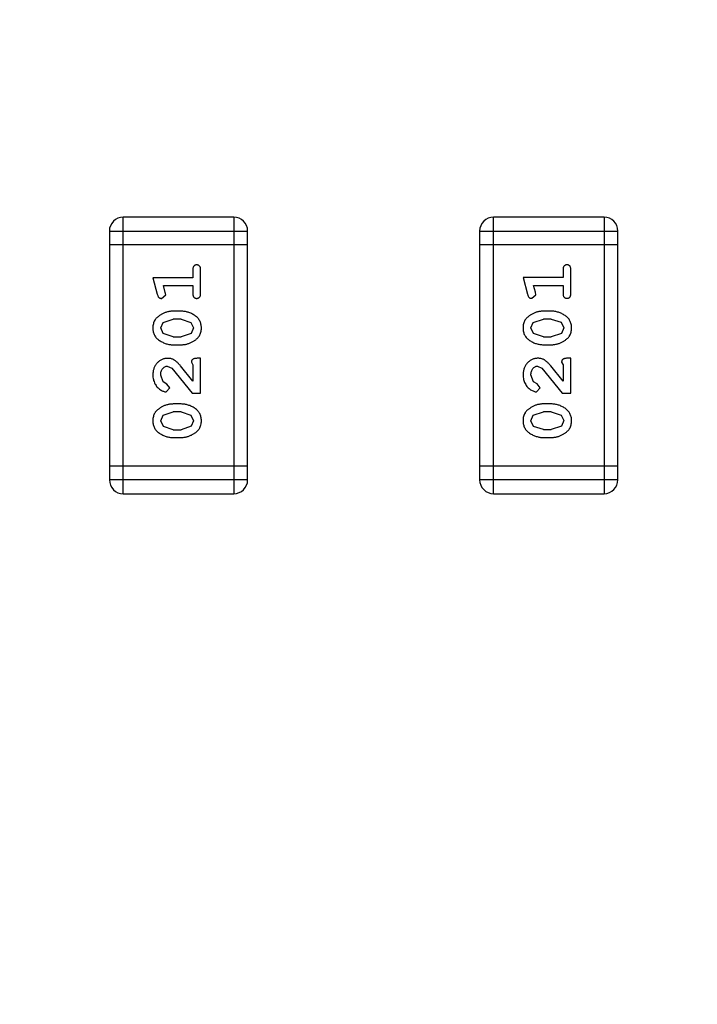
# Model space of a CAD drawing. Header units: millimetres. Extents: x -49 to 165, y -182 to -55.
# Tile 80 of 93: x 134.98 to 136.48, y -121.98 to -119.81. Entities that reach past the tile are written whole.
import ezdxf

# ---------------------------------------------------------------- set-up
doc = ezdxf.new("R2010")
doc.units = ezdxf.units.MM
doc.header["$LTSCALE"] = 1.21
doc.header["$MEASUREMENT"] = 0
doc.header["$PDMODE"] = 3
doc.header["$PDSIZE"] = 0.3125
doc.layers.get('0').update_dxf_attribs({"linetype": 'CONTINUOUS'})
doc.layers.get('DEFPOINTS').update_dxf_attribs({"linetype": 'CONTINUOUS'})
doc.layers.add('Dim', color=3, linetype='CONTINUOUS', lineweight=25)
doc.styles.get("Standard").update_dxf_attribs({"font": 'txt', "width": 0.8})
doc.dimstyles.get("Standard").update_dxf_attribs({"dimtxt": 0.15625, "dimasz": 0.1875, "dimexe": 0.125, "dimexo": 0.0625, "dimgap": 0.09, "dimtad": 0, "dimtih": 1, "dimtoh": 1, "dimzin": 4, "dimdsep": 46, "dimtxsty": 'Standard', "dimblk": '_FILLED', "dimblk1": '_FILLED', "dimblk2": '_FILLED', "dimcen": 0.09, "dimazin": 1, "dimtp": 0.01, "dimtm": 0.01, "dimtfac": 1, "dimtofl": 0, "dimtmove": 0, "dimatfit": 3, "dimldrblk": '_FILLED', "dimfxl": 1, "dimtolj": 1, "dimtzin": 4, "dimarcsym": 0})

# ---------------------------------------------------------------- blocks, each defined once
blk = doc.blocks.new('_FILLED')
at = {"color": 0, "linetype": 'ByBlock'}
blk.add_solid([(0, 0), (-1, 0.1667), (-1, -0.1667)], dxfattribs=at)
blk = doc.blocks.new('*D79')
at = {"layer": 'DEFPOINTS', "color": 0}
for p in [(103.9882, -113.9099), (95.9455, -118.3888), (95.7094, -126.5744), (123.0081, -126.5744), (150.6978, -126.5744)]:
    blk.add_point(p, dxfattribs=at)
at = {"layer": 'Dim', "color": 0, "lineweight": -2}
for p, q in [((103.9361, -113.8752), (99.3703, -110.835)), ((95.6469, -126.5744), (94.6096, -126.5744))]:
    blk.add_line(p, q, dxfattribs=at)
for start, end in [(149.38213, 160.15016), (166.19189, 176.95991)]:
    blk.add_arc((123.0081, -126.5744), 28.2735, start, end, dxfattribs=at)
at = {"layer": 'Dim', "color": 0, "lineweight": -2, "xscale": 1.5, "yscale": 1.5, "zscale": 1.5}
for p, rotation in [((99.4744, -110.9043), 57.86208909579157), ((94.7346, -126.5744), 268.4799565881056)]:
    blk.add_blockref('_FILLED', p, dxfattribs=dict(at, rotation=rotation))
at = {"layer": 'Dim', "color": 0, "insert": (95.9455, -118.3888), "char_height": 1.5, "attachment_point": 5, "rotation": 73.171}
blk.add_mtext('\\A1;34%%d', dxfattribs=at)

msp = doc.modelspace()

# ---------------------------------------------------------------- linework, layer by layer
at = {"color": 6, "linetype": 'Continuous'}
for p, q in [((135.4553, -120.246), (135.2114, -120.2461)), ((135.2115, -120.8557), (135.2114, -120.2461)), ((135.4553, -120.246), (135.4553, -120.8556)), ((136.2716, -120.246), (136.0278, -120.246)), ((136.0278, -120.8556), (136.0278, -120.246)), ((136.2716, -120.246), (136.2717, -120.8556)), ((135.181, -120.2766), (135.4858, -120.2765)), ((135.181, -120.2766), (135.181, -120.8252)), ((135.4858, -120.8252), (135.4858, -120.2765)), ((135.9973, -120.2765), (136.3021, -120.2765)), ((135.9973, -120.2765), (135.9973, -120.8251)), ((136.3021, -120.8251), (136.3021, -120.2765)), ((135.4858, -120.307), (135.181, -120.307)), ((136.3021, -120.3069), (135.9973, -120.307)), ((135.3648, -120.3621), (135.3648, -120.3794)), ((135.3821, -120.414), (135.3821, -120.3621)), ((136.1812, -120.362), (136.1812, -120.3793)), ((136.1985, -120.4139), (136.1985, -120.362)), ((135.3648, -120.3794), (135.2767, -120.3794)), ((135.2767, -120.3794), (135.2866, -120.416)), ((136.1812, -120.3793), (136.0931, -120.3793)), ((136.0931, -120.3793), (136.103, -120.4159)), ((135.2999, -120.3967), (135.3648, -120.3967)), ((135.304, -120.4117), (135.2999, -120.3967)), ((135.305, -120.4171), (135.304, -120.4117)), ((135.3648, -120.3967), (135.3648, -120.414)), ((136.1162, -120.3966), (136.1812, -120.3966)), ((136.1204, -120.4116), (136.1162, -120.3966)), ((136.1214, -120.4171), (136.1204, -120.4116)), ((136.1812, -120.3966), (136.1812, -120.4139)), ((135.2958, -120.425), (135.305, -120.4171)), ((136.1121, -120.4249), (136.1214, -120.4171)), ((135.3391, -120.4533), (135.3213, -120.4533)), ((136.1554, -120.4533), (136.1377, -120.4533)), ((135.294, -120.4903), (135.2993, -120.4782)), ((135.2993, -120.4782), (135.3216, -120.4706)), ((135.3388, -120.4706), (135.3216, -120.4706)), ((135.3388, -120.4706), (135.3606, -120.4779)), ((135.3606, -120.4779), (135.3664, -120.4902)), ((136.1104, -120.4903), (136.1157, -120.4781)), ((136.1157, -120.4781), (136.138, -120.4706)), ((136.1552, -120.4706), (136.138, -120.4706)), ((136.1552, -120.4706), (136.1769, -120.4778)), ((136.1769, -120.4778), (136.1828, -120.4901)), ((135.2998, -120.5027), (135.294, -120.4903)), ((135.3664, -120.4902), (135.3611, -120.5023)), ((136.1162, -120.5026), (136.1104, -120.4903)), ((136.1828, -120.4901), (136.1775, -120.5022)), ((135.3216, -120.51), (135.2998, -120.5027)), ((135.3216, -120.51), (135.3388, -120.51)), ((135.3611, -120.5023), (135.3388, -120.51)), ((136.138, -120.5099), (136.1162, -120.5026)), ((136.138, -120.5099), (136.1552, -120.5099)), ((136.1775, -120.5022), (136.1552, -120.5099)), ((135.3214, -120.5273), (135.3391, -120.5273)), ((136.1377, -120.5272), (136.1554, -120.5272)), ((135.3617, -120.5658), (135.3648, -120.5713)), ((135.3821, -120.5571), (135.3743, -120.5571)), ((135.3821, -120.6342), (135.3821, -120.5571)), ((136.178, -120.5657), (136.1812, -120.5712)), ((136.1985, -120.5571), (136.1906, -120.5571)), ((136.1985, -120.6342), (136.1985, -120.5571)), ((135.3086, -120.5745), (135.3183, -120.5792)), ((135.3183, -120.5792), (135.3633, -120.6342)), ((135.3648, -120.6075), (135.3378, -120.5739)), ((135.3648, -120.5713), (135.3648, -120.6075)), ((136.1249, -120.5744), (136.1346, -120.5792)), ((136.1346, -120.5792), (136.1796, -120.6342)), ((136.1812, -120.6074), (136.1541, -120.5739)), ((136.1812, -120.5712), (136.1812, -120.6074)), ((135.2994, -120.6088), (135.294, -120.594)), ((135.3079, -120.6138), (135.2994, -120.6088)), ((136.1158, -120.6088), (136.1104, -120.5939)), ((136.1243, -120.6137), (136.1158, -120.6088)), ((135.3061, -120.6311), (135.3145, -120.6223)), ((135.3145, -120.6223), (135.3079, -120.6138)), ((136.1224, -120.631), (136.1308, -120.6222)), ((136.1308, -120.6222), (136.1243, -120.6137)), ((135.3633, -120.6342), (135.3821, -120.6342)), ((136.1796, -120.6342), (136.1985, -120.6342)), ((135.2993, -120.6827), (135.3216, -120.6751)), ((135.3391, -120.6578), (135.3214, -120.6578)), ((135.3388, -120.6751), (135.3216, -120.6751)), ((135.3388, -120.6751), (135.3606, -120.6824)), ((136.1157, -120.6826), (136.138, -120.6751)), ((136.1555, -120.6578), (136.1377, -120.6578)), ((136.1552, -120.6751), (136.138, -120.6751)), ((136.1552, -120.6751), (136.177, -120.6823)), ((135.2941, -120.6949), (135.2993, -120.6827)), ((135.2999, -120.7072), (135.2941, -120.6949)), ((135.3606, -120.6824), (135.3664, -120.6947)), ((135.3664, -120.6947), (135.3611, -120.7068)), ((136.1104, -120.6948), (136.1157, -120.6826)), ((136.1162, -120.7072), (136.1104, -120.6948)), ((136.177, -120.6823), (136.1828, -120.6946)), ((136.1828, -120.6946), (136.1775, -120.7068)), ((135.3216, -120.7145), (135.2999, -120.7072)), ((135.3216, -120.7145), (135.3388, -120.7145)), ((135.3611, -120.7068), (135.3388, -120.7145)), ((136.138, -120.7144), (136.1162, -120.7072)), ((136.138, -120.7144), (136.1552, -120.7144)), ((136.1775, -120.7068), (136.1552, -120.7144)), ((135.3214, -120.7318), (135.3391, -120.7318)), ((136.1377, -120.7317), (136.1555, -120.7317)), ((135.4858, -120.7947), (135.181, -120.7947)), ((136.3021, -120.7946), (135.9973, -120.7946)), ((135.4858, -120.8252), (135.181, -120.8252)), ((136.3021, -120.8251), (135.9973, -120.8251)), ((135.2115, -120.8557), (135.4553, -120.8556)), ((136.0278, -120.8556), (136.2717, -120.8556))]:
    msp.add_line(p, q, dxfattribs=at)
at = {"color": 7, "linetype": 'Continuous'}
msp.add_arc((123.0081, -126.5744), 24.48, 100.97933, 79.01595, dxfattribs=at)
at = {"color": 6, "linetype": 'Continuous'}
for centre, start, end in [((135.2114, -120.2765), 90.0045, 180.0045), ((135.4553, -120.2765), 0.0045, 90.0045), ((136.0278, -120.2765), 90.0045, 180.0045), ((136.2716, -120.2765), 0.0045, 90.0045), ((135.2115, -120.8252), 180.0045, 270.0045), ((135.4553, -120.8252), 270.0045, 0.0045), ((136.0278, -120.8251), 180.0045, 270.0045), ((136.2717, -120.8251), 270.0045, 0.0045)]:
    msp.add_arc(centre, 0.0305, start, end, dxfattribs=at)
for points, knots in [([(135.3735, -120.3511), (135.3729, -120.3511), (135.3717, -120.3512), (135.37, -120.3517), (135.3685, -120.3525), (135.3672, -120.3537), (135.3661, -120.3552), (135.3653, -120.3572), (135.3649, -120.3595), (135.3648, -120.3612), (135.3648, -120.3621)], [0, 0, 0, 0, 0.11517, 0.223509, 0.328254, 0.438012, 0.553651, 0.682263, 0.830856, 1, 1, 1, 1]), ([(135.3821, -120.3621), (135.3821, -120.3612), (135.3821, -120.3595), (135.3816, -120.3572), (135.3809, -120.3552), (135.3798, -120.3537), (135.3785, -120.3525), (135.377, -120.3517), (135.3753, -120.3512), (135.3741, -120.3511), (135.3735, -120.3511)], [0, 0, 0, 0, 0.169012, 0.317488, 0.445429, 0.560977, 0.67065, 0.776666, 0.88492, 1, 1, 1, 1]), ([(136.1898, -120.351), (136.1892, -120.351), (136.188, -120.3511), (136.1863, -120.3516), (136.1848, -120.3524), (136.1835, -120.3536), (136.1824, -120.3552), (136.1817, -120.3571), (136.1812, -120.3594), (136.1812, -120.3611), (136.1812, -120.362)], [0, 0, 0, 0, 0.11517, 0.223509, 0.328254, 0.438012, 0.553651, 0.682263, 0.830856, 1, 1, 1, 1]), ([(136.1985, -120.362), (136.1985, -120.3611), (136.1984, -120.3594), (136.1979, -120.3571), (136.1972, -120.3551), (136.1961, -120.3536), (136.1948, -120.3524), (136.1933, -120.3516), (136.1916, -120.3511), (136.1904, -120.351), (136.1898, -120.351)], [0, 0, 0, 0, 0.169012, 0.317488, 0.445429, 0.560977, 0.67065, 0.776666, 0.88492, 1, 1, 1, 1]), ([(135.3648, -120.414), (135.3648, -120.4149), (135.3649, -120.4166), (135.3653, -120.4189), (135.3661, -120.4209), (135.3672, -120.4224), (135.3685, -120.4236), (135.37, -120.4244), (135.3717, -120.4249), (135.3729, -120.425), (135.3735, -120.425)], [0, 0, 0, 0, 0.169102, 0.317658, 0.446239, 0.563118, 0.671828, 0.776546, 0.884858, 1, 1, 1, 1]), ([(135.3735, -120.425), (135.3741, -120.425), (135.3753, -120.4249), (135.377, -120.4244), (135.3785, -120.4236), (135.3798, -120.4224), (135.3809, -120.4209), (135.3816, -120.4189), (135.3821, -120.4166), (135.3821, -120.4149), (135.3821, -120.414)], [0, 0, 0, 0, 0.115051, 0.223278, 0.329269, 0.437893, 0.554681, 0.682591, 0.83103, 1, 1, 1, 1]), ([(136.1812, -120.4139), (136.1812, -120.4148), (136.1812, -120.4165), (136.1817, -120.4188), (136.1825, -120.4208), (136.1835, -120.4224), (136.1849, -120.4235), (136.1863, -120.4243), (136.188, -120.4248), (136.1892, -120.4249), (136.1898, -120.4249)], [0, 0, 0, 0, 0.169102, 0.317658, 0.446239, 0.563118, 0.671828, 0.776546, 0.884858, 1, 1, 1, 1]), ([(136.1898, -120.4249), (136.1904, -120.4249), (136.1916, -120.4248), (136.1933, -120.4243), (136.1948, -120.4235), (136.1962, -120.4224), (136.1972, -120.4208), (136.1979, -120.4188), (136.1984, -120.4165), (136.1985, -120.4148), (136.1985, -120.4139)], [0, 0, 0, 0, 0.115051, 0.223278, 0.329269, 0.437893, 0.554681, 0.682591, 0.83103, 1, 1, 1, 1]), ([(135.2866, -120.416), (135.2869, -120.4168), (135.2873, -120.4184), (135.2882, -120.4205), (135.2891, -120.4221), (135.2901, -120.4233), (135.2913, -120.4241), (135.2926, -120.4246), (135.2941, -120.425), (135.2952, -120.425), (135.2958, -120.425)], [0, 0, 0, 0, 0.187321, 0.344927, 0.475328, 0.579604, 0.674244, 0.773631, 0.882025, 1, 1, 1, 1]), ([(136.103, -120.4159), (136.1032, -120.4167), (136.1037, -120.4183), (136.1045, -120.4204), (136.1054, -120.422), (136.1065, -120.4232), (136.1076, -120.424), (136.109, -120.4245), (136.1105, -120.4249), (136.1116, -120.4249), (136.1121, -120.4249)], [0, 0, 0, 0, 0.187321, 0.344927, 0.475328, 0.579604, 0.674244, 0.773631, 0.882025, 1, 1, 1, 1]), ([(135.3213, -120.4533), (135.3203, -120.4533), (135.3181, -120.4534), (135.3149, -120.4537), (135.3118, -120.4542), (135.3087, -120.4549), (135.3056, -120.4558), (135.3026, -120.4569), (135.2997, -120.4582), (135.2968, -120.4597), (135.2941, -120.4613), (135.2915, -120.4629), (135.2892, -120.4646), (135.2871, -120.4663), (135.2852, -120.468), (135.2836, -120.4697), (135.2822, -120.4714), (135.2806, -120.4738), (135.279, -120.477), (135.2777, -120.4811), (135.2769, -120.4857), (135.2768, -120.4888), (135.2767, -120.4905)], [0, 0, 0, 0, 0.049855, 0.099516, 0.148482, 0.19758, 0.246804, 0.296268, 0.346517, 0.397047, 0.446826, 0.49336, 0.537801, 0.579207, 0.617974, 0.654833, 0.689171, 0.722088, 0.786392, 0.853518, 0.924186, 1, 1, 1, 1]), ([(135.3837, -120.4902), (135.3837, -120.4888), (135.3836, -120.486), (135.3829, -120.4819), (135.3818, -120.478), (135.3802, -120.4744), (135.3781, -120.4711), (135.3756, -120.4681), (135.3727, -120.4653), (135.3693, -120.4628), (135.3657, -120.4606), (135.362, -120.4587), (135.3583, -120.457), (135.3545, -120.4557), (135.3507, -120.4546), (135.3469, -120.4539), (135.343, -120.4534), (135.3404, -120.4534), (135.3391, -120.4533)], [0, 0, 0, 0, 0.067217, 0.131051, 0.19272, 0.252824, 0.312745, 0.373449, 0.436041, 0.501494, 0.567761, 0.632087, 0.695096, 0.757109, 0.817993, 0.878657, 0.939311, 1, 1, 1, 1]), ([(136.1377, -120.4533), (136.1366, -120.4533), (136.1345, -120.4533), (136.1313, -120.4536), (136.1281, -120.4541), (136.125, -120.4548), (136.122, -120.4557), (136.119, -120.4569), (136.116, -120.4581), (136.1131, -120.4596), (136.1104, -120.4612), (136.1078, -120.4629), (136.1055, -120.4645), (136.1034, -120.4662), (136.1016, -120.4679), (136.0999, -120.4696), (136.0985, -120.4714), (136.0969, -120.4737), (136.0953, -120.4769), (136.094, -120.4811), (136.0932, -120.4856), (136.0931, -120.4888), (136.0931, -120.4904)], [0, 0, 0, 0, 0.049855, 0.099516, 0.148482, 0.19758, 0.246804, 0.296268, 0.346517, 0.397047, 0.446826, 0.49336, 0.537801, 0.579207, 0.617974, 0.654833, 0.689171, 0.722088, 0.786392, 0.853518, 0.924186, 1, 1, 1, 1]), ([(136.2001, -120.4901), (136.2, -120.4887), (136.1999, -120.4859), (136.1992, -120.4818), (136.1981, -120.478), (136.1965, -120.4744), (136.1945, -120.4711), (136.192, -120.468), (136.189, -120.4652), (136.1856, -120.4628), (136.182, -120.4606), (136.1784, -120.4586), (136.1746, -120.457), (136.1709, -120.4556), (136.1671, -120.4546), (136.1632, -120.4538), (136.1593, -120.4533), (136.1567, -120.4533), (136.1554, -120.4533)], [0, 0, 0, 0, 0.067217, 0.131051, 0.19272, 0.252824, 0.312745, 0.373449, 0.436041, 0.501494, 0.567761, 0.632087, 0.695096, 0.757109, 0.817993, 0.878657, 0.939311, 1, 1, 1, 1]), ([(135.2767, -120.4905), (135.2768, -120.4919), (135.2768, -120.4947), (135.2776, -120.4988), (135.2787, -120.5026), (135.2803, -120.5062), (135.2823, -120.5095), (135.2848, -120.5126), (135.2878, -120.5153), (135.2912, -120.5178), (135.2948, -120.52), (135.2985, -120.5219), (135.3022, -120.5236), (135.3059, -120.5249), (135.3097, -120.526), (135.3136, -120.5267), (135.3174, -120.5272), (135.32, -120.5272), (135.3214, -120.5273)], [0, 0, 0, 0, 0.06692, 0.130834, 0.19258, 0.252759, 0.312631, 0.373411, 0.436359, 0.501894, 0.568244, 0.632472, 0.69556, 0.757163, 0.818592, 0.878885, 0.939235, 1, 1, 1, 1]), ([(135.3391, -120.5273), (135.3402, -120.5272), (135.3423, -120.5272), (135.3455, -120.5269), (135.3486, -120.5264), (135.3517, -120.5257), (135.3547, -120.5248), (135.3577, -120.5237), (135.3607, -120.5225), (135.3636, -120.521), (135.3663, -120.5194), (135.3689, -120.5178), (135.3712, -120.5161), (135.3733, -120.5145), (135.3751, -120.5128), (135.3768, -120.5111), (135.3782, -120.5093), (135.3798, -120.507), (135.3814, -120.5038), (135.3827, -120.4996), (135.3836, -120.495), (135.3837, -120.4919), (135.3837, -120.4902)], [0, 0, 0, 0, 0.049886, 0.09882, 0.148132, 0.19689, 0.246038, 0.295176, 0.345305, 0.395692, 0.445312, 0.491875, 0.535813, 0.577009, 0.616081, 0.652689, 0.687585, 0.720206, 0.785062, 0.85223, 0.923759, 1, 1, 1, 1]), ([(136.0931, -120.4904), (136.0931, -120.4918), (136.0932, -120.4947), (136.0939, -120.4987), (136.095, -120.5026), (136.0966, -120.5061), (136.0987, -120.5094), (136.1012, -120.5125), (136.1042, -120.5153), (136.1075, -120.5177), (136.1111, -120.5199), (136.1148, -120.5219), (136.1185, -120.5235), (136.1223, -120.5249), (136.1261, -120.5259), (136.1299, -120.5267), (136.1338, -120.5271), (136.1364, -120.5272), (136.1377, -120.5272)], [0, 0, 0, 0, 0.06692, 0.130834, 0.19258, 0.252759, 0.312631, 0.373411, 0.436359, 0.501894, 0.568244, 0.632472, 0.69556, 0.757163, 0.818592, 0.878885, 0.939235, 1, 1, 1, 1]), ([(136.1554, -120.5272), (136.1565, -120.5272), (136.1586, -120.5271), (136.1618, -120.5268), (136.165, -120.5263), (136.168, -120.5256), (136.1711, -120.5248), (136.1741, -120.5236), (136.177, -120.5224), (136.1799, -120.5209), (136.1827, -120.5193), (136.1852, -120.5177), (136.1875, -120.5161), (136.1896, -120.5144), (136.1915, -120.5127), (136.1932, -120.511), (136.1946, -120.5093), (136.1962, -120.5069), (136.1978, -120.5037), (136.1991, -120.4995), (136.1999, -120.495), (136.2, -120.4918), (136.2001, -120.4901)], [0, 0, 0, 0, 0.049886, 0.09882, 0.148132, 0.19689, 0.246038, 0.295176, 0.345305, 0.395692, 0.445312, 0.491875, 0.535813, 0.577009, 0.616081, 0.652689, 0.687585, 0.720206, 0.785062, 0.85223, 0.923759, 1, 1, 1, 1]), ([(135.3095, -120.5572), (135.3084, -120.5572), (135.3062, -120.5573), (135.303, -120.5577), (135.2999, -120.5586), (135.2969, -120.5597), (135.294, -120.5611), (135.2913, -120.5629), (135.2887, -120.565), (135.2863, -120.5674), (135.2841, -120.5701), (135.2821, -120.5729), (135.2804, -120.576), (135.2791, -120.5792), (135.278, -120.5826), (135.2773, -120.5862), (135.2768, -120.5899), (135.2768, -120.5925), (135.2767, -120.5938)], [0, 0, 0, 0, 0.060981, 0.120256, 0.178148, 0.236115, 0.293993, 0.352864, 0.413358, 0.476056, 0.539296, 0.602396, 0.665116, 0.728325, 0.792919, 0.859317, 0.928302, 1, 1, 1, 1]), ([(135.3378, -120.5739), (135.337, -120.573), (135.3355, -120.5713), (135.3333, -120.569), (135.3312, -120.5669), (135.3292, -120.565), (135.3274, -120.5634), (135.3256, -120.562), (135.3239, -120.5609), (135.3219, -120.5598), (135.3193, -120.5587), (135.3162, -120.5578), (135.3129, -120.5572), (135.3106, -120.5572), (135.3095, -120.5572)], [0, 0, 0, 0, 0.103002, 0.197728, 0.285279, 0.365235, 0.437224, 0.502446, 0.560545, 0.611446, 0.707576, 0.80349, 0.900532, 1, 1, 1, 1]), ([(135.3743, -120.5571), (135.3732, -120.5572), (135.3712, -120.5572), (135.3685, -120.5577), (135.3663, -120.5583), (135.3645, -120.5594), (135.3632, -120.5607), (135.3623, -120.5622), (135.3618, -120.5639), (135.3617, -120.5652), (135.3617, -120.5658)], [0, 0, 0, 0, 0.1844, 0.34094, 0.473574, 0.586824, 0.690029, 0.789175, 0.890445, 1, 1, 1, 1]), ([(136.1259, -120.5571), (136.1247, -120.5571), (136.1225, -120.5572), (136.1193, -120.5577), (136.1162, -120.5585), (136.1132, -120.5596), (136.1104, -120.5611), (136.1077, -120.5629), (136.1051, -120.565), (136.1026, -120.5674), (136.1004, -120.57), (136.0984, -120.5729), (136.0968, -120.5759), (136.0954, -120.5791), (136.0944, -120.5825), (136.0936, -120.5861), (136.0932, -120.5899), (136.0931, -120.5925), (136.0931, -120.5938)], [0, 0, 0, 0, 0.060981, 0.120256, 0.178148, 0.236115, 0.293993, 0.352864, 0.413358, 0.476056, 0.539296, 0.602396, 0.665116, 0.728325, 0.792919, 0.859317, 0.928302, 1, 1, 1, 1]), ([(136.1541, -120.5739), (136.1534, -120.573), (136.1519, -120.5713), (136.1497, -120.5689), (136.1476, -120.5668), (136.1456, -120.5649), (136.1437, -120.5633), (136.1419, -120.562), (136.1403, -120.5608), (136.1382, -120.5597), (136.1357, -120.5587), (136.1325, -120.5577), (136.1292, -120.5572), (136.127, -120.5571), (136.1259, -120.5571)], [0, 0, 0, 0, 0.103002, 0.197728, 0.285279, 0.365235, 0.437224, 0.502446, 0.560545, 0.611446, 0.707576, 0.80349, 0.900532, 1, 1, 1, 1]), ([(136.1906, -120.5571), (136.1896, -120.5571), (136.1876, -120.5571), (136.1849, -120.5576), (136.1826, -120.5583), (136.1809, -120.5593), (136.1796, -120.5606), (136.1787, -120.5622), (136.1781, -120.5639), (136.1781, -120.5651), (136.178, -120.5657)], [0, 0, 0, 0, 0.1844, 0.34094, 0.473574, 0.586824, 0.690029, 0.789175, 0.890445, 1, 1, 1, 1]), ([(135.294, -120.594), (135.2941, -120.5925), (135.2942, -120.5899), (135.295, -120.586), (135.2964, -120.5827), (135.2983, -120.5798), (135.3006, -120.5775), (135.3031, -120.5757), (135.3058, -120.5747), (135.3076, -120.5745), (135.3086, -120.5745)], [0, 0, 0, 0, 0.156344, 0.299348, 0.4327, 0.561, 0.682299, 0.791883, 0.89611, 1, 1, 1, 1]), ([(136.1104, -120.5939), (136.1104, -120.5925), (136.1105, -120.5898), (136.1114, -120.586), (136.1127, -120.5826), (136.1147, -120.5797), (136.1169, -120.5774), (136.1194, -120.5756), (136.1221, -120.5746), (136.124, -120.5745), (136.1249, -120.5744)], [0, 0, 0, 0, 0.156344, 0.299348, 0.4327, 0.561, 0.682299, 0.791883, 0.89611, 1, 1, 1, 1]), ([(135.2767, -120.5938), (135.2768, -120.5955), (135.2769, -120.5989), (135.2778, -120.6038), (135.2792, -120.6086), (135.2812, -120.6131), (135.2836, -120.6172), (135.2865, -120.6209), (135.2897, -120.624), (135.2933, -120.6265), (135.2969, -120.6285), (135.3002, -120.6299), (135.3032, -120.6309), (135.3052, -120.631), (135.3061, -120.6311)], [0, 0, 0, 0, 0.098286, 0.193983, 0.289056, 0.384352, 0.477435, 0.566197, 0.652355, 0.737986, 0.818188, 0.887401, 0.94802, 1, 1, 1, 1]), ([(136.0931, -120.5938), (136.0931, -120.5955), (136.0933, -120.5988), (136.0941, -120.6038), (136.0956, -120.6085), (136.0975, -120.613), (136.1, -120.6171), (136.1028, -120.6208), (136.1061, -120.6239), (136.1097, -120.6264), (136.1132, -120.6284), (136.1165, -120.6299), (136.1196, -120.6308), (136.1215, -120.631), (136.1224, -120.631)], [0, 0, 0, 0, 0.098286, 0.193983, 0.289056, 0.384352, 0.477435, 0.566197, 0.652355, 0.737986, 0.818188, 0.887401, 0.94802, 1, 1, 1, 1]), ([(135.3214, -120.6578), (135.3203, -120.6579), (135.3181, -120.6579), (135.315, -120.6582), (135.3118, -120.6587), (135.3087, -120.6594), (135.3057, -120.6603), (135.3027, -120.6614), (135.2997, -120.6627), (135.2968, -120.6642), (135.2941, -120.6658), (135.2915, -120.6674), (135.2892, -120.6691), (135.2871, -120.6708), (135.2852, -120.6725), (135.2836, -120.6742), (135.2822, -120.6759), (135.2806, -120.6783), (135.279, -120.6815), (135.2777, -120.6856), (135.2769, -120.6902), (135.2768, -120.6933), (135.2768, -120.695)], [0, 0, 0, 0, 0.049855, 0.099516, 0.148482, 0.19758, 0.246804, 0.296268, 0.346517, 0.397047, 0.446826, 0.49336, 0.537801, 0.579207, 0.617974, 0.654833, 0.689171, 0.722088, 0.786392, 0.853518, 0.924186, 1, 1, 1, 1]), ([(135.3837, -120.6947), (135.3837, -120.6933), (135.3836, -120.6905), (135.3829, -120.6864), (135.3818, -120.6825), (135.3802, -120.679), (135.3782, -120.6756), (135.3756, -120.6726), (135.3727, -120.6698), (135.3693, -120.6673), (135.3657, -120.6651), (135.362, -120.6632), (135.3583, -120.6615), (135.3546, -120.6602), (135.3508, -120.6591), (135.3469, -120.6584), (135.343, -120.6579), (135.3404, -120.6579), (135.3391, -120.6578)], [0, 0, 0, 0, 0.067217, 0.131051, 0.19272, 0.252824, 0.312745, 0.373449, 0.436041, 0.501494, 0.567761, 0.632087, 0.695096, 0.757109, 0.817993, 0.878657, 0.939311, 1, 1, 1, 1]), ([(136.1377, -120.6578), (136.1366, -120.6578), (136.1345, -120.6578), (136.1313, -120.6581), (136.1282, -120.6587), (136.1251, -120.6593), (136.122, -120.6602), (136.119, -120.6614), (136.116, -120.6627), (136.1132, -120.6642), (136.1104, -120.6658), (136.1079, -120.6674), (136.1055, -120.669), (136.1034, -120.6707), (136.1016, -120.6724), (136.0999, -120.6741), (136.0985, -120.6759), (136.097, -120.6782), (136.0954, -120.6814), (136.094, -120.6856), (136.0932, -120.6901), (136.0931, -120.6933), (136.0931, -120.6949)], [0, 0, 0, 0, 0.049855, 0.099516, 0.148482, 0.19758, 0.246804, 0.296268, 0.346517, 0.397047, 0.446826, 0.49336, 0.537801, 0.579207, 0.617974, 0.654833, 0.689171, 0.722088, 0.786392, 0.853518, 0.924186, 1, 1, 1, 1]), ([(136.2001, -120.6947), (136.2, -120.6932), (136.2, -120.6904), (136.1992, -120.6863), (136.1981, -120.6825), (136.1965, -120.6789), (136.1945, -120.6756), (136.192, -120.6725), (136.189, -120.6697), (136.1857, -120.6673), (136.1821, -120.6651), (136.1784, -120.6631), (136.1747, -120.6615), (136.1709, -120.6601), (136.1671, -120.6591), (136.1633, -120.6583), (136.1594, -120.6579), (136.1568, -120.6578), (136.1555, -120.6578)], [0, 0, 0, 0, 0.067217, 0.131051, 0.19272, 0.252824, 0.312745, 0.373449, 0.436041, 0.501494, 0.567761, 0.632087, 0.695096, 0.757109, 0.817993, 0.878657, 0.939311, 1, 1, 1, 1]), ([(135.2768, -120.695), (135.2768, -120.6964), (135.2769, -120.6992), (135.2776, -120.7033), (135.2787, -120.7071), (135.2803, -120.7107), (135.2824, -120.714), (135.2849, -120.7171), (135.2878, -120.7199), (135.2912, -120.7223), (135.2948, -120.7245), (135.2985, -120.7264), (135.3022, -120.7281), (135.306, -120.7294), (135.3098, -120.7305), (135.3136, -120.7312), (135.3175, -120.7317), (135.3201, -120.7317), (135.3214, -120.7318)], [0, 0, 0, 0, 0.06692, 0.130834, 0.19258, 0.252759, 0.312631, 0.373411, 0.436359, 0.501894, 0.568244, 0.632472, 0.69556, 0.757163, 0.818592, 0.878885, 0.939235, 1, 1, 1, 1]), ([(135.3391, -120.7318), (135.3402, -120.7318), (135.3423, -120.7317), (135.3455, -120.7314), (135.3486, -120.7309), (135.3517, -120.7302), (135.3548, -120.7294), (135.3577, -120.7282), (135.3607, -120.727), (135.3636, -120.7255), (135.3663, -120.7239), (135.3689, -120.7223), (135.3712, -120.7206), (135.3733, -120.719), (135.3752, -120.7173), (135.3768, -120.7156), (135.3782, -120.7139), (135.3798, -120.7115), (135.3814, -120.7083), (135.3828, -120.7041), (135.3836, -120.6996), (135.3837, -120.6964), (135.3837, -120.6947)], [0, 0, 0, 0, 0.049886, 0.09882, 0.148132, 0.19689, 0.246038, 0.295176, 0.345305, 0.395692, 0.445312, 0.491875, 0.535813, 0.577009, 0.616081, 0.652689, 0.687585, 0.720206, 0.785062, 0.85223, 0.923759, 1, 1, 1, 1]), ([(136.0931, -120.6949), (136.0931, -120.6964), (136.0932, -120.6992), (136.0939, -120.7032), (136.095, -120.7071), (136.0966, -120.7107), (136.0987, -120.714), (136.1012, -120.717), (136.1042, -120.7198), (136.1076, -120.7223), (136.1112, -120.7245), (136.1148, -120.7264), (136.1185, -120.728), (136.1223, -120.7294), (136.1261, -120.7304), (136.1299, -120.7312), (136.1338, -120.7316), (136.1364, -120.7317), (136.1377, -120.7317)], [0, 0, 0, 0, 0.06692, 0.130834, 0.19258, 0.252759, 0.312631, 0.373411, 0.436359, 0.501894, 0.568244, 0.632472, 0.69556, 0.757163, 0.818592, 0.878885, 0.939235, 1, 1, 1, 1]), ([(136.1555, -120.7317), (136.1565, -120.7317), (136.1587, -120.7317), (136.1618, -120.7313), (136.165, -120.7309), (136.1681, -120.7302), (136.1711, -120.7293), (136.1741, -120.7282), (136.1771, -120.7269), (136.1799, -120.7254), (136.1827, -120.7238), (136.1852, -120.7222), (136.1875, -120.7206), (136.1896, -120.7189), (136.1915, -120.7172), (136.1932, -120.7155), (136.1946, -120.7138), (136.1962, -120.7114), (136.1978, -120.7083), (136.1991, -120.7041), (136.1999, -120.6995), (136.2, -120.6963), (136.2001, -120.6947)], [0, 0, 0, 0, 0.049886, 0.09882, 0.148132, 0.19689, 0.246038, 0.295176, 0.345305, 0.395692, 0.445312, 0.491875, 0.535813, 0.577009, 0.616081, 0.652689, 0.687585, 0.720206, 0.785062, 0.85223, 0.923759, 1, 1, 1, 1])]:
    msp.add_open_spline(points, degree=3, knots=knots, dxfattribs=at)

# ---------------------------------------------------------------- dimensions: what is measured, and where the dimension line sits
at = {"layer": 'Dim'}
dim = msp.add_angular_dim_2l(base=(95.9455, -118.3888), line1=((123.0081, -126.5744), (103.9882, -113.9099)), line2=((95.7094, -126.5744), (150.6978, -126.5744)), dimstyle='Standard', override={"dimtxt": 1.5, "dimasz": 1.5, "dimtih": 0, "dimtoh": 0, "dimzin": 0, "dimcen": 0.198, "dimadec": 0, "dimazin": 0, "dimtp": 0, "dimtm": 0, "dimtdec": 4, "dimtzin": 0, "dimarcsym": 1}, dxfattribs=at)
dim.commit()
dim.dimension.update_dxf_attribs({"geometry": '*D79', "text_midpoint": (95.9455, -118.3888)})

doc.saveas('drawing.dxf')
